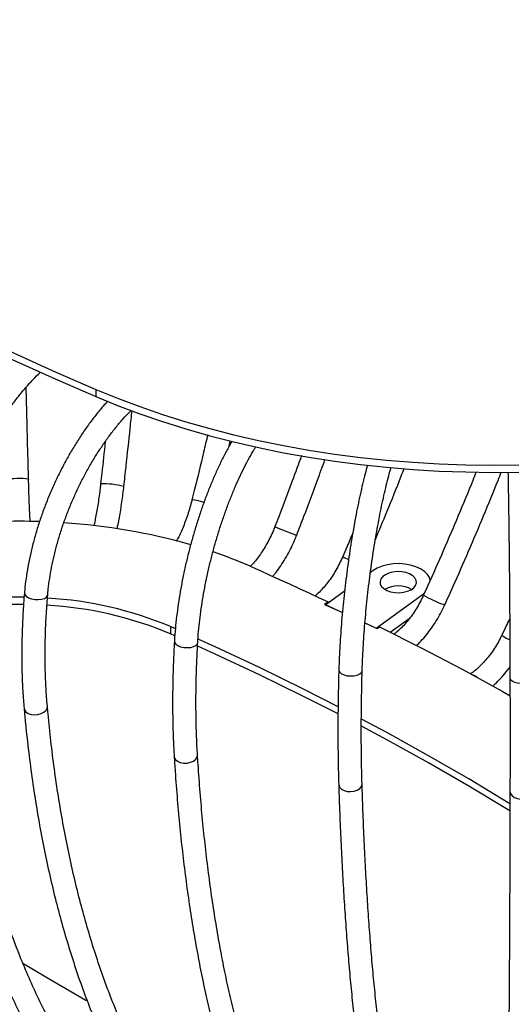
# Model space of a CAD drawing. Header units: millimetres. Extents: x 100 to 5840, y 99 to 4099.
# Tile 18 of 27: x 4166 to 4503, y 1873 to 2546. Entities that reach past the tile are written whole.
import ezdxf

# ---------------------------------------------------------------- set-up
doc = ezdxf.new("R2010")
doc.units = ezdxf.units.MM
doc.header["$LTSCALE"] = 20
doc.layers.add('FORMAT', color=7, linetype='Continuous')
doc.styles.add('SLDTEXTSTYLE0', font='TXT', dxfattribs={"width": 0.605})

msp = doc.modelspace()

# ---------------------------------------------------------------- linework, layer by layer
at = {"color": 7, "linetype": 'Continuous', "lineweight": 25}
for p, q in [((4217.684, 2293.272), (4217.684, 2288.373)), ((4308.779, 2254.397), (4309.624, 2258.014)), ((4171.572, 2231.765), (4171.567, 2231.746)), ((4407.364, 2169.3), (4405.527, 2167.97)), ((4387.825, 2155.149), (4374.952, 2145.826)), ((4409.359, 2129.994), (4441.771, 2153.468)), ((4441.771, 2153.468), (4443.038, 2154.485)), ((4376.554, 2147.913), (4374.17, 2146.186)), ((4374.17, 2146.186), (4386.344, 2140.584)), ((4374.952, 2145.826), (4386.344, 2140.584)), ((4376.554, 2146.987), (4376.554, 2147.913)), ((4419.073, 2127.23), (4432.682, 2137.087)), ((4272.084, 2129.429), (4268.617, 2130.961)), ((4268.617, 2130.961), (4268.617, 2126.062)), ((4401.781, 2133.481), (4409.359, 2129.994)), ((4401.781, 2133.481), (4410.141, 2129.634)), ((4410.141, 2129.634), (4411.814, 2130.845)), ((4271.685, 2124.707), (4268.617, 2126.062))]:
    msp.add_line(p, q, dxfattribs=at)
at = {"color": 8, "linetype": 'Continuous', "lineweight": 25}
for p, q in [((4236.732, 2226.891), (4236.805, 2226.811)), ((4441.771, 2153.468), (4441.771, 2152.316))]:
    msp.add_line(p, q, dxfattribs=at)
at = {"color": 7, "linetype": 'Continuous', "lineweight": 25, "flags": 128}
for points in [[(3795.257, 2537.134), (3817.784, 2519.843), (3840.868, 2502.8), (3864.502, 2486.008), (3888.676, 2469.476), (3913.383, 2453.208), (3938.613, 2437.21), (3964.358, 2421.487), (3990.609, 2406.046), (4017.357, 2390.892), (4044.592, 2376.03), (4072.304, 2361.464), (4100.484, 2347.202), (4129.123, 2333.246), (4158.209, 2319.603), (4187.733, 2306.276), (4217.684, 2293.272)], [(3795.257, 2532.235), (3817.784, 2514.944), (3840.868, 2497.9), (3864.502, 2481.109), (3888.676, 2464.577), (3913.383, 2448.309), (3938.613, 2432.311), (3964.358, 2416.588), (3990.609, 2401.147), (4017.357, 2385.993), (4044.592, 2371.13), (4072.304, 2356.565), (4100.484, 2342.302), (4129.123, 2328.347), (4158.209, 2314.703), (4187.733, 2301.377), (4217.684, 2288.373)], [(4217.684, 2293.272), (4232.505, 2287.219), (4247.727, 2281.508), (4263.328, 2276.148), (4279.283, 2271.148), (4295.568, 2266.515), (4312.156, 2262.257), (4329.023, 2258.38), (4346.141, 2254.89), (4363.485, 2251.793), (4381.027, 2249.093), (4398.74, 2246.795), (4416.596, 2244.902), (4434.567, 2243.418), (4452.626, 2242.344), (4470.745, 2241.682), (4488.894, 2241.434), (4507.047, 2241.599)], [(4217.684, 2288.373), (4232.505, 2282.319), (4247.727, 2276.609), (4263.328, 2271.249), (4279.283, 2266.249), (4295.568, 2261.616), (4312.156, 2257.358), (4329.023, 2253.481), (4346.141, 2249.991), (4363.485, 2246.894), (4381.027, 2244.194), (4398.74, 2241.896), (4416.596, 2240.003), (4434.567, 2238.519), (4452.626, 2237.445), (4470.745, 2236.783), (4488.894, 2236.534), (4507.047, 2236.699)], [(4323.231, 2172.258), (4329.974, 2169.272), (4336.696, 2166.27), (4343.396, 2163.252), (4350.073, 2160.217), (4356.727, 2157.165), (4363.359, 2154.097), (4369.968, 2151.013), (4376.554, 2147.913)], [(4446.487, 2162.474), (4445.878, 2164.539), (4444.511, 2166.746), (4442.465, 2168.77), (4439.809, 2170.543), (4436.635, 2172.004), (4433.049, 2173.103), (4429.175, 2173.803), (4425.143, 2174.08), (4421.092, 2173.925), (4417.16, 2173.343), (4413.479, 2172.353), (4410.177, 2170.99), (4407.364, 2169.3)], [(4416.776, 2155.741), (4419.342, 2154.829), (4422.211, 2154.297), (4425.218, 2154.178), (4428.186, 2154.477), (4430.944, 2155.178), (4433.332, 2156.239), (4435.21, 2157.599), (4436.47, 2159.18), (4437.038, 2160.888), (4436.881, 2162.625), (4436.009, 2164.29), (4434.472, 2165.787), (4432.359, 2167.027), (4429.793, 2167.939), (4426.924, 2168.471), (4423.918, 2168.59), (4420.949, 2168.291), (4418.191, 2167.591), (4415.803, 2166.529), (4413.925, 2165.169), (4412.665, 2163.589), (4412.097, 2161.88), (4412.254, 2160.143), (4413.126, 2158.478), (4414.663, 2156.982), (4416.776, 2155.741)], [(4411.814, 2130.845), (4440.288, 2116.461), (4468.284, 2101.768), (4495.791, 2086.769), (4501.272, 2083.711)], [(4383.483, 2076.087), (4359.317, 2088.374), (4329.59, 2102.927), (4299.352, 2117.125), (4287.691, 2122.443)], [(4383.432, 2071.214), (4359.317, 2083.475), (4329.59, 2098.028), (4299.352, 2112.225), (4287.408, 2117.672)], [(4501.233, 2004.76), (4499.858, 2005.605), (4472.868, 2021.838), (4445.308, 2037.748), (4417.188, 2053.329), (4399.529, 2062.794)], [(4501.245, 2009.651), (4499.858, 2010.504), (4472.868, 2026.737), (4445.308, 2042.648), (4417.188, 2058.228), (4399.536, 2067.689)], [(4167.573, 1900.789), (4183.315, 1891.402), (4210.875, 1875.492), (4211.42, 1875.184)]]:
    msp.add_lwpolyline(points, dxfattribs=at)
at = {"color": 8, "linetype": 'Continuous', "lineweight": 25, "flags": 128}
for points in [[(4354.193, 2193.88), (4354.943, 2193.641), (4355.083, 2193.62)], [(4168.754, 2154.102), (4168.752, 2154.07), (4169.028, 2152.884), (4169.987, 2151.746), (4171.546, 2150.758), (4173.565, 2150.008), (4175.864, 2149.561), (4178.24, 2149.459), (4180.482, 2149.709), (4182.39, 2150.29), (4183.795, 2151.15), (4184.572, 2152.212), (4184.698, 2152.757)], [(4455.253, 2146.278), (4456.173, 2145.989), (4456.471, 2145.977)], [(4271.39, 2120.931), (4271.519, 2120.122), (4272.295, 2119.001), (4273.7, 2118.012), (4275.61, 2117.242), (4277.854, 2116.759), (4280.234, 2116.606), (4282.537, 2116.796), (4284.56, 2117.314), (4286.122, 2118.113), (4287.085, 2119.121), (4287.364, 2120.021)], [(4383.897, 2101.242), (4383.935, 2100.818), (4384.519, 2099.708), (4385.759, 2098.715), (4387.544, 2097.925), (4389.716, 2097.411), (4392.081, 2097.217), (4394.429, 2097.361), (4396.552, 2097.829), (4398.261, 2098.581), (4399.405, 2099.549), (4399.881, 2100.648), (4399.891, 2100.792)], [(4501.025, 2095.901), (4501.413, 2094.79), (4502.477, 2093.783), (4504.123, 2092.97), (4506.205, 2092.424), (4508.537, 2092.192), (4510.912, 2092.295), (4513.12, 2092.725), (4514.963, 2093.442), (4516.279, 2094.383), (4516.951, 2095.466), (4517.024, 2095.983)], [(4168.499, 2075.136), (4168.764, 2074.089), (4169.723, 2072.72), (4171.281, 2071.629), (4173.3, 2070.913), (4175.6, 2070.636), (4177.978, 2070.822), (4180.221, 2071.454), (4182.13, 2072.477), (4183.536, 2073.799), (4184.314, 2075.304), (4184.435, 2076.559)], [(4271.214, 2042.376), (4271.34, 2041.638), (4272.115, 2040.179), (4273.519, 2038.958), (4275.429, 2038.085), (4277.673, 2037.636), (4280.053, 2037.652), (4282.357, 2038.131), (4284.38, 2039.031), (4285.944, 2040.272), (4286.908, 2041.743), (4287.187, 2043.314), (4287.184, 2043.359)], [(4383.81, 2023.145), (4383.846, 2022.735), (4384.431, 2021.208), (4385.67, 2019.875), (4387.455, 2018.854), (4389.626, 2018.237), (4391.991, 2018.077), (4394.34, 2018.39), (4396.463, 2019.147), (4398.173, 2020.281), (4399.317, 2021.692), (4399.793, 2023.253), (4399.802, 2023.636)], [(4501.031, 2018.27), (4501.419, 2016.701), (4502.484, 2015.277), (4504.13, 2014.125), (4506.211, 2013.347), (4508.543, 2013.012), (4510.918, 2013.15), (4513.126, 2013.749), (4514.97, 2014.755), (4516.285, 2016.079), (4516.957, 2017.603), (4517.03, 2018.32)]]:
    msp.add_lwpolyline(points, dxfattribs=at)
at = {"color": 8, "linetype": 'Continuous', "lineweight": 25}
for centre, radius, start, end in [((4164.677, 2189.719), 42.607, 80.687623, 102.331973), ((4223.407, 2177.017), 51.624, 75.041308, 92.779731), ((4274.809, 2158.401), 59.987, 73.739198, 81.754006), ((4412.266, 2361.521), 177.414, 246.022961, 250.893335), ((4402.002, 2204.052), 29.524, 238.521131, 247.249637), ((4478.198, 2211.939), 69.555, 238.549256, 250.738379), ((4508.949, 2141.926), 21.514, 231.230336, 248.011445), ((4473.447, 2090.864), 7.394, 46.937662, 76.206921)]:
    msp.add_arc(centre, radius, start, end, dxfattribs=at)
at = {"color": 7, "linetype": 'Continuous', "lineweight": 25}
for centre, radius, start, end in [((4165.451, 1755.029), 448.024, 88.254198, 95.353238), ((4169.202, 1791.365), 411.522, 74.013991, 86.309239), ((4194.792, 1879.774), 319.442, 66.292282, 71.17138), ((4424.568, 2140.027), 18.844, 60.854996, 119.145004), ((4165.246, 1863.2), 287.898, 89.348146, 99.291757), ((4170.211, 1897.858), 253.023, 67.1126, 86.756009), ((4165.241, 1858.344), 287.855, 89.420061, 99.296776), ((4170.177, 1892.855), 253.132, 67.114827, 86.831388)]:
    msp.add_arc(centre, radius, start, end, dxfattribs=at)
for points, knots in [([(4120.626, 2181.089), (4120.747, 2182.35), (4121.1, 2186.008), (4121.969, 2192.239), (4123.354, 2199.808), (4125.111, 2207.522), (4127.226, 2215.33), (4129.69, 2223.188), (4132.489, 2231.048), (4135.609, 2238.864), (4139.032, 2246.591), (4142.738, 2254.183), (4146.705, 2261.595), (4150.909, 2268.784), (4155.325, 2275.708), (4159.925, 2282.329), (4164.681, 2288.602), (4169.562, 2294.511), (4174.54, 2299.954), (4177.965, 2303.498), (4179.725, 2305.085), (4179.796, 2305.149)], [0, 0, 0, 0, 0.0297713, 0.0864237, 0.1431752, 0.2000257, 0.25696, 0.3139624, 0.3710175, 0.4281098, 0.4852246, 0.542347, 0.5994595, 0.6565455, 0.7135901, 0.7705777, 0.8274923, 0.8843176, 0.9410371, 0.9976348, 1, 1, 1, 1]), ([(4171.572, 2231.765), (4171.451, 2236.36), (4171.101, 2249.684), (4170.564, 2270.719), (4170.16, 2287.167), (4169.971, 2294.866)], [0, 0, 0, 0, 0.218715, 0.634302, 1, 1, 1, 1]), ([(4225.722, 2285.222), (4224.927, 2284.368), (4222.363, 2281.608), (4218.151, 2276.488), (4213.112, 2269.922), (4208.251, 2262.982), (4203.579, 2255.734), (4199.12, 2248.203), (4194.892, 2240.428), (4190.913, 2232.446), (4187.204, 2224.296), (4183.78, 2216.015), (4180.659, 2207.644), (4177.854, 2199.221), (4175.381, 2190.787), (4173.252, 2182.381), (4171.477, 2174.041), (4170.073, 2165.809), (4169.214, 2159.173), (4168.865, 2155.316), (4168.754, 2154.101)], [0, 0, 0, 0, 0.0266682, 0.0861245, 0.1454681, 0.2047128, 0.2638741, 0.3229681, 0.3820105, 0.4410165, 0.5000008, 0.5589779, 0.6179608, 0.6769605, 0.7359917, 0.7950697, 0.8542104, 0.9134306, 0.9727477, 1, 1, 1, 1]), ([(4184.698, 2152.759), (4184.814, 2154.026), (4185.15, 2157.7), (4185.98, 2163.96), (4187.3, 2171.57), (4188.975, 2179.332), (4190.991, 2187.196), (4193.339, 2195.116), (4196.007, 2203.046), (4198.981, 2210.938), (4202.242, 2218.747), (4205.773, 2226.426), (4209.553, 2233.93), (4213.558, 2241.215), (4217.764, 2248.24), (4222.146, 2254.963), (4226.675, 2261.343), (4231.322, 2267.356), (4236.06, 2272.917), (4239.561, 2276.775), (4241.479, 2278.626), (4241.788, 2278.925)], [0, 0, 0, 0, 0.0295505, 0.0857227, 0.1419985, 0.1983781, 0.254844, 0.3113786, 0.3679654, 0.4245882, 0.4812316, 0.5378805, 0.5945159, 0.6511214, 0.7076816, 0.7641799, 0.8205993, 0.8769218, 0.9331286, 0.9892011, 1, 1, 1, 1]), ([(4236.805, 2226.811), (4237.312, 2231.387), (4238.78, 2244.659), (4240.651, 2261.954), (4241.972, 2274.68), (4242.389, 2278.689)], [0, 0, 0, 0, 0.2649648, 0.7684285, 1, 1, 1, 1]), ([(4224.068, 2257.58), (4223.29, 2250.361), (4222.248, 2240.688), (4221.175, 2231.03), (4220.903, 2228.58)], [0, 0, 0, 0, 0.7463495, 1, 1, 1, 1]), ([(4310.682, 2257.726), (4309.885, 2256.352), (4307.873, 2252.885), (4304.744, 2246.856), (4301.305, 2239.748), (4297.991, 2232.304), (4294.813, 2224.578), (4291.782, 2216.602), (4288.912, 2208.414), (4286.216, 2200.053), (4283.705, 2191.558), (4281.391, 2182.971), (4279.285, 2174.332), (4277.397, 2165.684), (4275.737, 2157.067), (4274.312, 2148.524), (4273.131, 2140.093), (4272.202, 2131.817), (4271.665, 2125.456), (4271.447, 2121.877), (4271.39, 2120.932)], [0, 0, 0, 0, 0.0389528, 0.0983012, 0.1574417, 0.2164168, 0.2752619, 0.3340058, 0.392673, 0.451284, 0.5098572, 0.5684089, 0.6269544, 0.6855063, 0.7440772, 0.8026831, 0.8613411, 0.9200706, 0.9788939, 1, 1, 1, 1]), ([(4294.167, 2262.22), (4293.245, 2258.281), (4290.33, 2245.837), (4286.708, 2231.025), (4284.007, 2220.16), (4283.412, 2217.768)], [0, 0, 0, 0, 0.2653368, 0.8383178, 1, 1, 1, 1]), ([(4287.364, 2120.018), (4287.445, 2121.318), (4287.679, 2125.081), (4288.254, 2131.512), (4289.169, 2139.349), (4290.327, 2147.372), (4291.721, 2155.53), (4293.343, 2163.775), (4295.185, 2172.059), (4297.237, 2180.336), (4299.487, 2188.555), (4301.922, 2196.671), (4304.527, 2204.636), (4307.287, 2212.404), (4310.185, 2219.929), (4313.203, 2227.169), (4316.321, 2234.078), (4319.518, 2240.627), (4322.773, 2246.735), (4325.329, 2251.237), (4326.796, 2253.533), (4327.16, 2254.103)], [0, 0, 0, 0, 0.0294589, 0.0852715, 0.1411905, 0.1972149, 0.2533202, 0.3094855, 0.3656926, 0.4219246, 0.4781662, 0.5343991, 0.5906062, 0.6467714, 0.7028769, 0.7589029, 0.8148262, 0.8706199, 0.9262516, 0.9816828, 1, 1, 1, 1]), ([(4358.384, 2247.963), (4356.283, 2242.183), (4351.205, 2228.217), (4345.064, 2212.05), (4341.041, 2201.665), (4340.17, 2199.416)], [0, 0, 0, 0, 0.356117, 0.8605888, 1, 1, 1, 1]), ([(4355.083, 2193.62), (4356.749, 2197.932), (4361.578, 2210.432), (4368.061, 2227.639), (4372.725, 2240.569), (4374.416, 2245.257)], [0, 0, 0, 0, 0.25127, 0.72854, 1, 1, 1, 1]), ([(4403.497, 2241.524), (4402.961, 2239.557), (4401.834, 2235.422), (4400.165, 2228.62), (4398.489, 2221.284), (4396.873, 2213.626), (4395.321, 2205.694), (4393.84, 2197.523), (4392.438, 2189.153), (4391.12, 2180.624), (4389.892, 2171.978), (4388.761, 2163.26), (4387.732, 2154.511), (4386.811, 2145.776), (4386.001, 2137.098), (4385.307, 2128.522), (4384.733, 2120.088), (4384.283, 2111.841), (4384.026, 2105.593), (4383.923, 2102.114), (4383.897, 2101.242)], [0, 0, 0, 0, 0.0530583, 0.1115606, 0.1698685, 0.2280336, 0.2860922, 0.3440713, 0.4019914, 0.4598685, 0.5177157, 0.5755444, 0.6333645, 0.6911852, 0.7490131, 0.8068578, 0.8647298, 0.9226414, 0.9806067, 1, 1, 1, 1]), ([(4399.891, 2100.792), (4399.931, 2102.122), (4400.049, 2105.973), (4400.338, 2112.563), (4400.797, 2120.605), (4401.378, 2128.848), (4402.076, 2137.239), (4402.887, 2145.734), (4403.808, 2154.284), (4404.833, 2162.842), (4405.957, 2171.36), (4407.173, 2179.791), (4408.475, 2188.088), (4409.854, 2196.205), (4411.304, 2204.096), (4412.814, 2211.717), (4414.377, 2219.021), (4415.982, 2225.979), (4417.618, 2232.499), (4418.846, 2237.122), (4419.526, 2239.412), (4419.649, 2239.829)], [0, 0, 0, 0, 0.0296732, 0.0859331, 0.1422615, 0.1986532, 0.2550917, 0.3115633, 0.3680567, 0.4245616, 0.4810682, 0.5375645, 0.5940406, 0.6504859, 0.7068878, 0.7632316, 0.8194989, 0.8756662, 0.9317029, 0.9875681, 1, 1, 1, 1]), ([(4408.914, 2190.565), (4411.56, 2196.897), (4417.587, 2211.32), (4424.131, 2227.533), (4427.949, 2237.421), (4428.621, 2239.161)], [0, 0, 0, 0, 0.3921347, 0.8930729, 1, 1, 1, 1]), ([(4477.889, 2236.771), (4477.121, 2234.831), (4473.168, 2224.85), (4465.696, 2206.892), (4455.464, 2182.917), (4447.457, 2164.839), (4442.883, 2154.754), (4441.907, 2152.603)], [0, 0, 0, 0, 0.0686865, 0.3533866, 0.6380911, 0.9227991, 1, 1, 1, 1]), ([(4456.471, 2145.977), (4458.374, 2150.185), (4463.893, 2162.382), (4472.787, 2182.653), (4483.006, 2206.813), (4490.437, 2224.837), (4494.353, 2234.821), (4495.091, 2236.702)], [0, 0, 0, 0, 0.1400856, 0.4061217, 0.6721647, 0.9382111, 1, 1, 1, 1]), ([(4499.658, 2236.775), (4499.662, 2236.598), (4499.705, 2234.43), (4499.787, 2229.849), (4499.904, 2223.039), (4500.017, 2215.809), (4500.127, 2208.255), (4500.233, 2200.404), (4500.334, 2192.3), (4500.431, 2183.986), (4500.522, 2175.506), (4500.606, 2166.905), (4500.684, 2158.228), (4500.756, 2149.521), (4500.819, 2140.83), (4500.876, 2132.201), (4500.924, 2123.68), (4500.964, 2115.311), (4500.995, 2107.142), (4501.014, 2100.715), (4501.022, 2097.048), (4501.024, 2095.949)], [0, 0, 0, 0, 0.0050673, 0.062085, 0.1191287, 0.1761906, 0.2332657, 0.2903504, 0.3474422, 0.4045393, 0.4616403, 0.518744, 0.5758496, 0.6329563, 0.6900632, 0.7471697, 0.8042748, 0.8613778, 0.9184778, 0.9755737, 1, 1, 1, 1]), ([(4172.682, 2202.819), (4172.645, 2203.486), (4172.534, 2205.493), (4172.356, 2209.283), (4172.15, 2214.097), (4171.956, 2219.218), (4171.777, 2224.547), (4171.652, 2228.77), (4171.587, 2231.187), (4171.572, 2231.765)], [0, 0, 0, 0, 0.0852849, 0.2566336, 0.428533, 0.6007699, 0.7732177, 0.9457954, 1, 1, 1, 1]), ([(4220.903, 2228.58), (4220.796, 2227.636), (4220.484, 2224.896), (4219.906, 2220.42), (4219.157, 2215.271), (4218.35, 2210.357), (4217.501, 2205.787), (4216.788, 2202.3), (4216.361, 2200.523), (4216.231, 2199.984)], [0, 0, 0, 0, 0.0886485, 0.2572849, 0.4257561, 0.5937996, 0.7611738, 0.9275383, 1, 1, 1, 1]), ([(4232.18, 2197.963), (4232.306, 2198.507), (4232.769, 2200.513), (4233.523, 2204.376), (4234.431, 2209.465), (4235.27, 2214.81), (4236.023, 2220.226), (4236.519, 2224.26), (4236.762, 2226.428), (4236.805, 2226.811)], [0, 0, 0, 0, 0.0682627, 0.2516362, 0.4332562, 0.6138101, 0.7937066, 0.9636485, 1, 1, 1, 1]), ([(4283.412, 2217.768), (4283.183, 2216.872), (4282.518, 2214.266), (4281.287, 2210.025), (4279.691, 2205.167), (4277.978, 2200.571), (4276.186, 2196.324), (4274.405, 2192.561), (4273.233, 2190.464), (4272.679, 2189.473)], [0, 0, 0, 0, 0.08244344, 0.23959358, 0.39647516, 0.5527269, 0.70801011, 0.86189865, 1, 1, 1, 1]), ([(4340.17, 2199.416), (4339.836, 2198.578), (4338.862, 2196.132), (4337.057, 2192.169), (4334.711, 2187.651), (4332.192, 2183.411), (4329.552, 2179.507), (4326.849, 2176.045), (4324.729, 2173.61), (4323.553, 2172.509), (4323.266, 2172.241)], [0, 0, 0, 0, 0.0769567, 0.2245367, 0.371951, 0.5188714, 0.6650199, 0.8100939, 0.9537685, 1, 1, 1, 1]), ([(4338.568, 2165.255), (4339.082, 2165.843), (4340.758, 2167.756), (4343.432, 2171.429), (4346.558, 2176.19), (4349.454, 2181.253), (4352.105, 2186.537), (4353.934, 2190.704), (4354.872, 2193.085), (4355.083, 2193.62)], [0, 0, 0, 0, 0.0780147, 0.2540802, 0.4290318, 0.6031166, 0.7766029, 0.94975, 1, 1, 1, 1]), ([(4393.454, 2195.104), (4392.11, 2191.881), (4389.852, 2186.46), (4387.527, 2181.061), (4386.585, 2178.873)], [0, 0, 0, 0, 0.5946901, 1, 1, 1, 1]), ([(4386.585, 2178.873), (4386.223, 2178.054), (4385.167, 2175.661), (4383.207, 2171.788), (4380.657, 2167.381), (4377.915, 2163.255), (4375.039, 2159.467), (4372.087, 2156.109), (4369.589, 2153.6), (4368.116, 2152.397), (4367.62, 2151.992)], [0, 0, 0, 0, 0.0746624, 0.2182035, 0.3616399, 0.5046621, 0.6470239, 0.7884691, 0.9287407, 1, 1, 1, 1]), ([(4168.754, 2154.101), (4168.558, 2151.653), (4167.989, 2144.551), (4167.336, 2132.969), (4166.922, 2119.456), (4166.892, 2106.214), (4167.249, 2093.265), (4167.838, 2082.946), (4168.343, 2076.98), (4168.498, 2075.138)], [0, 0, 0, 0, 0.088004, 0.2552954, 0.42265, 0.5900744, 0.757571, 0.9251408, 1, 1, 1, 1]), ([(4184.435, 2076.559), (4184.261, 2078.637), (4183.756, 2084.66), (4183.198, 2094.899), (4182.883, 2107.369), (4182.939, 2120.155), (4183.366, 2133.234), (4184.003, 2144.144), (4184.533, 2150.709), (4184.698, 2152.759)], [0, 0, 0, 0, 0.0879975, 0.2550629, 0.422194, 0.5893948, 0.7566662, 0.9240072, 1, 1, 1, 1]), ([(4441.907, 2152.603), (4441.53, 2151.795), (4440.428, 2149.433), (4438.383, 2145.615), (4435.72, 2141.273), (4432.855, 2137.214), (4429.846, 2133.496), (4426.755, 2130.2), (4423.977, 2127.611), (4422.271, 2126.325), (4421.591, 2125.813)], [0, 0, 0, 0, 0.0728977, 0.2132678, 0.3535708, 0.4935096, 0.6328579, 0.771386, 0.9088727, 1, 1, 1, 1]), ([(4436.93, 2117.919), (4437.667, 2118.61), (4439.724, 2120.541), (4442.924, 2124.179), (4446.498, 2128.73), (4449.825, 2133.605), (4452.878, 2138.729), (4455.046, 2142.899), (4456.177, 2145.342), (4456.471, 2145.977)], [0, 0, 0, 0, 0.0949891, 0.265244, 0.4348161, 0.6038266, 0.7724498, 0.9408791, 1, 1, 1, 1]), ([(4500.846, 2136.517), (4500.067, 2134.839), (4498.304, 2131.042), (4496.49, 2127.262), (4495.477, 2125.152)], [0, 0, 0, 0, 0.4417735, 1, 1, 1, 1]), ([(4042.226, 2133.179), (4042.583, 2129.649), (4043.617, 2119.414), (4045.645, 2102.73), (4048.444, 2083.248), (4051.658, 2064.128), (4055.28, 2045.377), (4059.31, 2027.006), (4063.745, 2009.027), (4068.582, 1991.449), (4073.82, 1974.283), (4079.455, 1957.541), (4085.484, 1941.23), (4091.904, 1925.362), (4098.71, 1909.946), (4105.9, 1894.991), (4113.469, 1880.507), (4121.412, 1866.502), (4129.723, 1852.985), (4138.399, 1839.964), (4147.433, 1827.447), (4156.82, 1815.441), (4166.553, 1803.954), (4176.626, 1792.99), (4187.037, 1782.563), (4195.483, 1774.758), (4200.467, 1770.45), (4201.792, 1769.305)], [0, 0, 0, 0, 0.02208307, 0.06403423, 0.1059875, 0.14794113, 0.1898942, 0.23184585, 0.27379506, 0.31574064, 0.35768128, 0.39961547, 0.44154152, 0.48345762, 0.52536175, 0.56725181, 0.60912558, 0.6509808, 0.69281522, 0.73462669, 0.77641324, 0.81817317, 0.85990517, 0.90160846, 0.94328282, 0.98492875, 1, 1, 1, 1]), ([(4212.197, 1781.459), (4210.346, 1783.066), (4204.941, 1787.757), (4196.222, 1795.944), (4186.155, 1806.193), (4176.424, 1816.974), (4167.031, 1828.27), (4157.982, 1840.077), (4149.281, 1852.387), (4140.933, 1865.194), (4132.942, 1878.489), (4125.313, 1892.267), (4118.049, 1906.518), (4111.155, 1921.234), (4104.634, 1936.409), (4098.49, 1952.033), (4092.726, 1968.098), (4087.346, 1984.594), (4082.352, 2001.513), (4077.748, 2018.846), (4073.537, 2036.581), (4069.721, 2054.71), (4066.303, 2073.223), (4063.284, 2092.107), (4060.715, 2111.017), (4059.087, 2125.298), (4058.309, 2133.142), (4058.151, 2134.732)], [0, 0, 0, 0, 0.02208453, 0.06450059, 0.10689342, 0.14925562, 0.19158648, 0.23388617, 0.27615556, 0.31839613, 0.36060976, 0.40279867, 0.44496523, 0.48711191, 0.52924117, 0.57135538, 0.61345683, 0.65554761, 0.69762968, 0.73970477, 0.78177447, 0.82384017, 0.86590308, 0.90796425, 0.95002458, 0.98986866, 1, 1, 1, 1]), ([(4495.477, 2125.152), (4495.086, 2124.356), (4493.941, 2122.026), (4491.813, 2118.262), (4489.04, 2113.988), (4486.055, 2109.998), (4482.918, 2106.351), (4479.691, 2103.121), (4476.675, 2100.503), (4474.777, 2099.18), (4473.954, 2098.606)], [0, 0, 0, 0, 0.07169188, 0.20997088, 0.34821908, 0.48615013, 0.62355533, 0.7602282, 0.89597744, 1, 1, 1, 1]), ([(4271.39, 2120.932), (4271.256, 2118.475), (4270.868, 2111.341), (4270.422, 2099.739), (4270.14, 2086.236), (4270.12, 2073.045), (4270.365, 2060.188), (4270.767, 2050.01), (4271.11, 2044.157), (4271.214, 2042.373)], [0, 0, 0, 0, 0.08801822, 0.25551817, 0.42308983, 0.59075336, 0.75852051, 0.92640434, 1, 1, 1, 1]), ([(4287.184, 2043.358), (4287.064, 2045.431), (4286.716, 2051.429), (4286.332, 2061.651), (4286.114, 2074.131), (4286.151, 2086.968), (4286.443, 2100.139), (4286.881, 2111.202), (4287.248, 2117.895), (4287.364, 2120.018)], [0, 0, 0, 0, 0.0880112, 0.2546475, 0.4213969, 0.5882736, 0.7552637, 0.9223545, 1, 1, 1, 1]), ([(4104.419, 2103.475), (4104.76, 2099.954), (4105.748, 2089.742), (4107.686, 2073.101), (4110.361, 2053.677), (4113.434, 2034.625), (4116.897, 2015.948), (4120.75, 1997.66), (4124.99, 1979.77), (4129.616, 1962.291), (4134.625, 1945.231), (4140.015, 1928.601), (4145.782, 1912.412), (4151.923, 1896.672), (4158.436, 1881.392), (4165.315, 1866.58), (4172.558, 1852.246), (4180.16, 1838.399), (4188.116, 1825.048), (4196.421, 1812.2), (4205.071, 1799.863), (4214.058, 1788.045), (4223.378, 1776.754), (4233.023, 1765.994), (4242.991, 1755.779), (4251.036, 1748.187), (4255.764, 1744.018), (4256.987, 1742.938)], [0, 0, 0, 0, 0.022082, 0.0640452, 0.1060114, 0.1479793, 0.1899484, 0.2319179, 0.2738867, 0.3158536, 0.3578173, 0.3997764, 0.4417292, 0.4836736, 0.5256076, 0.5675287, 0.6094344, 0.651322, 0.6931886, 0.7350315, 0.7768478, 0.818635, 0.8603909, 0.9021136, 0.9438022, 0.9854563, 1, 1, 1, 1]), ([(4267.514, 1754.988), (4265.748, 1756.553), (4260.59, 1761.123), (4252.269, 1769.114), (4242.66, 1779.136), (4233.373, 1789.697), (4224.407, 1800.779), (4215.769, 1812.379), (4207.463, 1824.49), (4199.493, 1837.104), (4191.863, 1850.215), (4184.578, 1863.815), (4177.64, 1877.897), (4171.055, 1892.453), (4164.825, 1907.475), (4158.954, 1922.956), (4153.446, 1938.886), (4148.303, 1955.257), (4143.529, 1972.059), (4139.127, 1989.284), (4135.1, 2006.921), (4131.449, 2024.961), (4128.179, 2043.393), (4125.289, 2062.206), (4122.83, 2081.056), (4121.261, 2095.382), (4120.509, 2103.293), (4120.35, 2104.963)], [0, 0, 0, 0, 0.02208236, 0.06449849, 0.10688494, 0.1492337, 0.19154509, 0.23382038, 0.27606158, 0.31827122, 0.36045221, 0.40260761, 0.44474056, 0.48685411, 0.52895121, 0.5710346, 0.61310679, 0.65517007, 0.69722647, 0.73927776, 0.78132552, 0.82337108, 0.86541558, 0.90745987, 0.94950462, 0.98933653, 1, 1, 1, 1]), ([(4489.103, 2090.201), (4489.988, 2090.975), (4492.248, 2092.953), (4495.687, 2096.637), (4498.789, 2100.271), (4500.471, 2102.637), (4501.005, 2103.388)], [0, 0, 0, 0, 0.2073081, 0.5294648, 0.8505569, 1, 1, 1, 1]), ([(4383.897, 2101.242), (4383.831, 2098.785), (4383.64, 2091.653), (4383.421, 2080.073), (4383.282, 2066.625), (4383.273, 2053.518), (4383.393, 2040.774), (4383.59, 2030.699), (4383.758, 2024.915), (4383.81, 2023.146)], [0, 0, 0, 0, 0.0880403, 0.2555253, 0.4230586, 0.5906528, 0.7583181, 0.9260666, 1, 1, 1, 1]), ([(4399.802, 2023.636), (4399.742, 2025.714), (4399.569, 2031.729), (4399.377, 2041.994), (4399.269, 2054.547), (4399.288, 2067.477), (4399.434, 2080.76), (4399.652, 2091.915), (4399.833, 2098.663), (4399.891, 2100.792)], [0, 0, 0, 0, 0.0880358, 0.2548462, 0.4217448, 0.5887392, 0.7558153, 0.922961, 1, 1, 1, 1]), ([(4501.024, 2095.949), (4501.029, 2093.501), (4501.042, 2086.401), (4501.057, 2074.882), (4501.067, 2061.522), (4501.067, 2048.516), (4501.059, 2035.889), (4501.046, 2025.885), (4501.034, 2020.135), (4501.03, 2018.351)], [0, 0, 0, 0, 0.0880664, 0.25541, 0.4227578, 0.5901008, 0.7574382, 0.9247688, 1, 1, 1, 1]), ([(4168.498, 2075.138), (4168.823, 2071.626), (4169.764, 2061.436), (4171.609, 2044.838), (4174.157, 2025.471), (4177.084, 2006.483), (4180.382, 1987.878), (4184.052, 1969.67), (4188.091, 1951.867), (4192.499, 1934.482), (4197.271, 1917.524), (4202.407, 1901.003), (4207.904, 1884.929), (4213.757, 1869.311), (4219.966, 1854.161), (4226.525, 1839.486), (4233.432, 1825.295), (4240.681, 1811.598), (4248.27, 1798.404), (4256.192, 1785.72), (4264.444, 1773.554), (4273.019, 1761.915), (4281.913, 1750.809), (4291.118, 1740.242), (4300.632, 1730.227), (4308.264, 1722.843), (4312.727, 1718.81), (4313.847, 1717.798)], [0, 0, 0, 0, 0.0220811, 0.06405548, 0.10603372, 0.14801511, 0.18999921, 0.23198542, 0.273973, 0.31596091, 0.35794775, 0.39993209, 0.44191224, 0.48388627, 0.5258519, 0.56780659, 0.60974748, 0.65167146, 0.69357515, 0.73545503, 0.77730751, 0.81912902, 0.86091624, 0.90266623, 0.94437667, 0.98604606, 1, 1, 1, 1]), ([(4324.519, 1729.719), (4322.84, 1731.244), (4317.937, 1735.697), (4310.027, 1743.499), (4300.891, 1753.302), (4292.06, 1763.65), (4283.534, 1774.526), (4275.32, 1785.926), (4267.42, 1797.843), (4259.839, 1810.271), (4252.581, 1823.203), (4245.649, 1836.632), (4239.047, 1850.551), (4232.779, 1864.952), (4226.848, 1879.828), (4221.258, 1895.17), (4216.012, 1910.971), (4211.113, 1927.221), (4206.565, 1943.911), (4202.37, 1961.033), (4198.532, 1978.576), (4195.051, 1996.53), (4191.933, 2014.885), (4189.176, 2033.63), (4186.83, 2052.423), (4185.321, 2066.806), (4184.595, 2074.796), (4184.435, 2076.559)], [0, 0, 0, 0, 0.0220802, 0.06448905, 0.10686102, 0.14918775, 0.19147103, 0.2337136, 0.27591888, 0.31809067, 0.36023296, 0.40234973, 0.44444485, 0.48652193, 0.52858432, 0.57063502, 0.61267671, 0.65471175, 0.69674215, 0.73876967, 0.78079577, 0.82282157, 0.86484786, 0.90687554, 0.9489053, 0.98872586, 1, 1, 1, 1]), ([(4271.214, 2042.373), (4271.436, 2038.903), (4272.08, 2028.829), (4273.343, 2012.45), (4275.088, 1993.377), (4277.093, 1974.72), (4279.352, 1956.484), (4281.867, 1938.68), (4284.637, 1921.318), (4287.659, 1904.407), (4290.934, 1887.957), (4294.46, 1871.978), (4298.236, 1856.478), (4302.261, 1841.465), (4306.533, 1826.949), (4311.051, 1812.938), (4315.813, 1799.439), (4320.819, 1786.462), (4326.066, 1774.013), (4331.553, 1762.102), (4337.277, 1750.736), (4343.236, 1739.923), (4349.428, 1729.672), (4355.848, 1719.989), (4362.374, 1711.056), (4367.462, 1704.709), (4370.327, 1701.381), (4370.981, 1700.62)], [0, 0, 0, 0, 0.0220797, 0.0640968, 0.1061214, 0.1481555, 0.1901995, 0.2322542, 0.27432, 0.3163976, 0.3584875, 0.4005901, 0.4427058, 0.4848346, 0.5269764, 0.5691306, 0.6112963, 0.6534717, 0.6956543, 0.7378404, 0.7800229, 0.8221945, 0.8643455, 0.9064643, 0.9485365, 0.9882355, 1, 1, 1, 1]), ([(4383.063, 1711.11), (4381.926, 1712.44), (4378.624, 1716.307), (4373.288, 1723.157), (4367.124, 1731.847), (4361.155, 1741.112), (4355.382, 1750.939), (4349.808, 1761.328), (4344.438, 1772.272), (4339.275, 1783.768), (4334.322, 1795.809), (4329.584, 1808.39), (4325.064, 1821.503), (4320.765, 1835.143), (4316.692, 1849.301), (4312.848, 1863.969), (4309.235, 1879.139), (4305.857, 1894.803), (4302.716, 1910.95), (4299.815, 1927.572), (4297.157, 1944.659), (4294.742, 1962.2), (4292.575, 1980.185), (4290.654, 1998.602), (4288.986, 2017.446), (4287.874, 2032.44), (4287.323, 2041.156), (4287.184, 2043.358)], [0, 0, 0, 0, 0.0220698, 0.0641401, 0.1061428, 0.1480807, 0.1899716, 0.2318306, 0.2736693, 0.3154975, 0.3573222, 0.3991476, 0.4409779, 0.4828162, 0.5246648, 0.566525, 0.6083977, 0.6502833, 0.6921819, 0.7340933, 0.7760171, 0.8179531, 0.8599005, 0.9018589, 0.9438277, 0.9858063, 1, 1, 1, 1]), ([(4383.81, 2023.146), (4383.919, 2019.706), (4384.237, 2009.723), (4384.859, 1993.515), (4385.718, 1974.669), (4386.706, 1956.266), (4387.819, 1938.308), (4389.057, 1920.809), (4390.421, 1903.776), (4391.908, 1887.219), (4393.52, 1871.147), (4395.255, 1855.568), (4397.113, 1840.492), (4399.093, 1825.925), (4401.195, 1811.875), (4403.419, 1798.35), (4405.763, 1785.355), (4408.229, 1772.898), (4410.815, 1760.983), (4413.523, 1749.616), (4416.353, 1738.801), (4419.306, 1728.544), (4422.383, 1718.848), (4425.589, 1709.715), (4428.869, 1701.298), (4431.342, 1695.577), (4432.693, 1692.665), (4432.921, 1692.174)], [0, 0, 0, 0, 0.0220883, 0.064109, 0.1061358, 0.1481707, 0.1902146, 0.2322685, 0.2743337, 0.3164114, 0.3585033, 0.4006111, 0.4427371, 0.4848835, 0.5270534, 0.5692498, 0.6114768, 0.6537389, 0.6960412, 0.73839, 0.7807923, 0.8232562, 0.8657908, 0.9084057, 0.9511106, 0.9917503, 1, 1, 1, 1]), ([(4447.417, 1698.947), (4446.857, 1700.167), (4445.255, 1703.656), (4442.663, 1709.887), (4439.668, 1717.831), (4436.749, 1726.394), (4433.912, 1735.563), (4431.162, 1745.333), (4428.504, 1755.698), (4425.941, 1766.651), (4423.478, 1778.183), (4421.119, 1790.287), (4418.865, 1802.954), (4416.719, 1816.176), (4414.684, 1829.944), (4412.762, 1844.249), (4410.955, 1859.082), (4409.263, 1874.433), (4407.69, 1890.293), (4406.235, 1906.652), (4404.901, 1923.499), (4403.688, 1940.824), (4402.598, 1958.617), (4401.63, 1976.866), (4400.788, 1995.566), (4400.195, 2011.218), (4399.896, 2020.673), (4399.802, 2023.636)], [0, 0, 0, 0, 0.0220739, 0.0631302, 0.1042621, 0.145496, 0.1868246, 0.2282389, 0.2697295, 0.3112872, 0.3529038, 0.3945718, 0.4362847, 0.4780366, 0.5198227, 0.5616388, 0.603481, 0.6453462, 0.6872317, 0.7291351, 0.7710543, 0.8129876, 0.8549334, 0.8968903, 0.9388572, 0.9808331, 1, 1, 1, 1]), ([(4501.03, 2018.351), (4501.023, 2014.929), (4501.001, 2005.004), (4500.958, 1988.901), (4500.899, 1970.196), (4500.83, 1951.946), (4500.754, 1934.155), (4500.668, 1916.834), (4500.575, 1899.993), (4500.472, 1883.643), (4500.362, 1867.791), (4500.243, 1852.449), (4500.115, 1837.625), (4499.98, 1823.326), (4499.836, 1809.563), (4499.684, 1796.343), (4499.524, 1783.673), (4499.357, 1771.561), (4499.182, 1760.015), (4498.999, 1749.041), (4498.809, 1738.647), (4498.611, 1728.837), (4498.406, 1719.619), (4498.194, 1710.998), (4497.975, 1702.985), (4497.803, 1697.299), (4497.703, 1694.283), (4497.68, 1693.593)], [0, 0, 0, 0, 0.0221075, 0.0641108, 0.1061142, 0.1481169, 0.1901189, 0.23212, 0.2741202, 0.3161193, 0.358117, 0.4001134, 0.442108, 0.4841006, 0.526091, 0.5680787, 0.6100631, 0.6520437, 0.6940196, 0.7359898, 0.777953, 0.8199076, 0.861851, 0.9037804, 0.9456912, 0.9875776, 1, 1, 1, 1])]:
    msp.add_open_spline(points, degree=3, knots=knots, dxfattribs=at)

# ---------------------------------------------------------------- texts
at = {"layer": 'FORMAT', "insert": (1329.786, 1395.689), "char_height": 396.875, "attachment_point": 1, "rotation": 30, "style": 'SLDTEXTSTYLE0'}
msp.add_mtext('PRODUCTION', dxfattribs=at)

doc.saveas('drawing.dxf')
